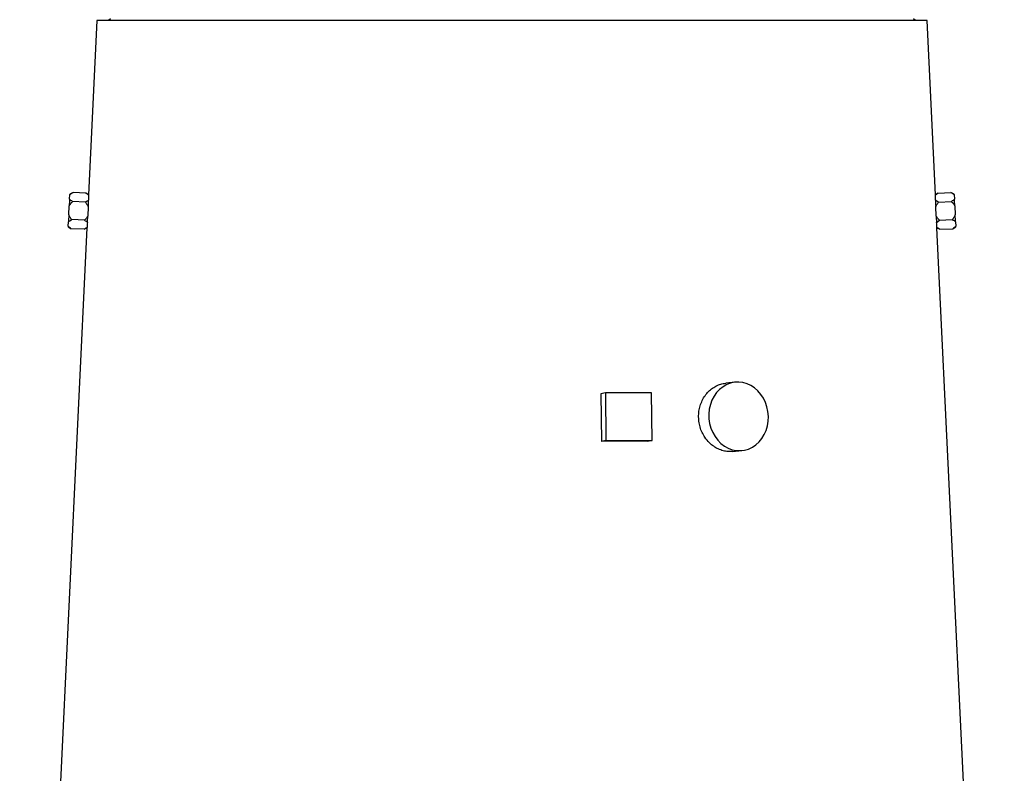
# Model space of a CAD drawing. Extents: x 144 to 740, y 48 to 1928.
# Tile 7 of 9: x 184 to 700, y 1046 to 1441. Entities that reach past the tile are written whole.
import ezdxf

# ---------------------------------------------------------------- set-up
doc = ezdxf.new("R2010")
doc.units = 0
doc.layers.get('0').update_dxf_attribs({"linetype": 'CONTINUOUS'})

msp = doc.modelspace()

# ---------------------------------------------------------------- linework, layer by layer
at = {"color": 7, "linetype": 'CONTINUOUS'}
for p, q in [((224.41, 1440.85), (220.01, 1349.48)), ((659.43, 1440.85), (224.41, 1440.85)), ((231.42, 1441.85), (230.42, 1440.85)), ((653.42, 1440.85), (652.42, 1441.85)), ((663.82, 1349.46), (659.43, 1440.85)), ((210.05, 1347.28), (210.16, 1349.61)), ((211.86, 1350.73), (210.17, 1349.87)), ((218.57, 1350.41), (211.86, 1350.73)), ((220.01, 1349.48), (218.57, 1350.41)), ((220.01, 1349.28), (220.01, 1349.37)), ((665.27, 1350.41), (663.81, 1349.47)), ((665.27, 1350.41), (671.98, 1350.73)), ((673.67, 1349.87), (671.98, 1350.73)), ((673.68, 1349.61), (673.79, 1347.28)), ((209.65, 1338.99), (209.87, 1343.66)), ((218.34, 1345.67), (211.63, 1345.99)), ((219.86, 1343.18), (219.64, 1338.51)), ((664.2, 1338.51), (663.98, 1343.18)), ((665.5, 1345.67), (672.21, 1345.99)), ((673.96, 1343.66), (674.19, 1338.99)), ((217.88, 1336.18), (211.17, 1336.5)), ((665.95, 1336.18), (672.66, 1336.5)), ((219.18, 1332.23), (183.91, 598.85)), ((209.35, 1332.79), (210.94, 1331.76)), ((209.36, 1333.05), (209.47, 1335.38)), ((217.65, 1331.44), (210.94, 1331.76)), ((217.65, 1331.44), (219.18, 1332.23)), ((219.19, 1332.33), (219.2, 1332.43)), ((664.43, 1334.96), (665.95, 1336.18)), ((699.93, 598.85), (664.65, 1332.23)), ((664.65, 1332.23), (666.18, 1331.44)), ((666.18, 1331.44), (672.89, 1331.76)), ((672.89, 1331.76), (674.49, 1332.79)), ((674.36, 1335.38), (674.47, 1333.05)), ((558.95, 1251.24), (553.95, 1250.76)), ((490.87, 1245.61), (488.49, 1245.22)), ((488.49, 1245.22), (488.8, 1220.25)), ((490.87, 1245.61), (491.14, 1220.63)), ((515.02, 1245.61), (490.87, 1245.61)), ((515.29, 1220.63), (515.02, 1245.61)), ((491.14, 1220.63), (488.8, 1220.25)), ((491.14, 1220.63), (515.29, 1220.63)), ((515.29, 1220.63), (512.95, 1220.25)), ((557.4, 1214.93), (562.39, 1215.41))]:
    msp.add_line(p, q, dxfattribs=at)
at = {"color": 7, "linetype": 'CONTINUOUS', "flags": 128}
for points in [[(210.05, 1347.28), (210.03, 1346.89), (210.01, 1346.47), (209.99, 1346.04), (209.97, 1345.6), (209.94, 1345.13), (209.92, 1344.65), (209.9, 1344.16), (209.87, 1343.66)], [(210.17, 1349.87), (210.17, 1349.85), (210.17, 1349.8), (210.16, 1349.72), (210.16, 1349.61)], [(673.68, 1349.61), (673.67, 1349.72), (673.67, 1349.8), (673.67, 1349.85), (673.67, 1349.87)], [(673.96, 1343.66), (673.94, 1344.16), (673.92, 1344.65), (673.89, 1345.13), (673.87, 1345.6), (673.85, 1346.04), (673.83, 1346.47), (673.81, 1346.89), (673.79, 1347.28)], [(219.87, 1343.37), (219.87, 1343.35), (219.87, 1343.32), (219.87, 1343.3), (219.87, 1343.27), (219.86, 1343.25), (219.86, 1343.23), (219.86, 1343.2), (219.86, 1343.18)], [(663.98, 1343.18), (663.97, 1343.2), (663.97, 1343.23), (663.97, 1343.25), (663.97, 1343.27), (663.97, 1343.3), (663.97, 1343.32), (663.97, 1343.35), (663.97, 1343.37)], [(209.65, 1338.99), (209.62, 1338.49), (209.6, 1338), (209.58, 1337.52), (209.56, 1337.06), (209.53, 1336.61), (209.51, 1336.18), (209.49, 1335.77), (209.47, 1335.38)], [(219.64, 1338.51), (219.64, 1338.49), (219.64, 1338.47), (219.63, 1338.45), (219.63, 1338.42), (219.63, 1338.4), (219.63, 1338.38), (219.63, 1338.36), (219.63, 1338.34)], [(664.21, 1338.34), (664.21, 1338.36), (664.21, 1338.38), (664.2, 1338.4), (664.2, 1338.42), (664.2, 1338.45), (664.2, 1338.47), (664.2, 1338.49), (664.2, 1338.51)], [(674.36, 1335.38), (674.34, 1335.77), (674.32, 1336.18), (674.3, 1336.61), (674.28, 1337.06), (674.26, 1337.52), (674.24, 1338), (674.21, 1338.49), (674.19, 1338.99)], [(209.36, 1333.05), (209.36, 1332.93), (209.35, 1332.85), (209.35, 1332.8), (209.35, 1332.79)], [(674.49, 1332.79), (674.49, 1332.8), (674.48, 1332.85), (674.48, 1332.93), (674.47, 1333.05)], [(576.26, 1233.33), (576.05, 1235.83), (575.54, 1238.28), (574.73, 1240.64), (573.66, 1242.85), (572.33, 1244.88), (570.78, 1246.69), (569.03, 1248.23), (567.11, 1249.49), (565.08, 1250.43), (562.95, 1251.03), (560.78, 1251.29), (558.61, 1251.21), (556.48, 1250.77), (554.43, 1250), (552.5, 1248.9), (550.73, 1247.49), (549.16, 1245.82), (547.8, 1243.89), (546.7, 1241.77), (545.87, 1239.48), (545.33, 1237.06), (545.09, 1234.58), (545.15, 1232.07), (545.51, 1229.59), (546.17, 1227.18), (547.11, 1224.89), (548.31, 1222.76), (549.76, 1220.84), (551.41, 1219.16), (553.25, 1217.76), (555.23, 1216.66), (557.32, 1215.88), (559.47, 1215.45), (561.65, 1215.36), (563.8, 1215.62), (565.9, 1216.23), (567.89, 1217.17), (569.75, 1218.42), (571.42, 1219.97), (572.89, 1221.77), (574.12, 1223.8), (575.09, 1226.01), (575.77, 1228.37), (576.17, 1230.82), (576.26, 1233.33)]]:
    msp.add_lwpolyline(points, dxfattribs=at)
at = {"color": 7, "linetype": 'CONTINUOUS'}
for centre, major_axis, ratio, start_param, end_param in [((442.43, 1336.07), (222.27, -16.05), 0.576237, 3.163712, 3.183494), ((441.4, 1336.07), (222.27, 16.05), 0.576237, 6.241284, 6.261065), ((442.44, 1317.04), (223.19, -16.11), 0.576237, 3.12745, 3.147172), ((441.4, 1317.04), (223.19, 16.11), 0.576237, 6.277606, 6.297328), ((441.8, 1210.64), (228.58, 2.49), 0.040663, 1.25384, 1.363265)]:
    msp.add_ellipse(centre, major_axis=major_axis, ratio=ratio, start_param=start_param, end_param=end_param, dxfattribs=at)
for points, knots in [([(211.63, 1345.99), (211.32, 1346.19), (211.02, 1346.4), (210.48, 1346.83), (210.24, 1347.05), (210.05, 1347.28)], [0, 0, 0, 0, 0.5, 0.5, 1, 1, 1, 1]), ([(210.16, 1349.61), (210.38, 1349.82), (210.64, 1350.01), (211.21, 1350.39), (211.53, 1350.57), (211.86, 1350.73)], [0, 0, 0, 0, 0.5, 0.5, 1, 1, 1, 1]), ([(218.57, 1350.41), (219.02, 1350.1), (219.55, 1349.74), (219.95, 1349.34), (220.01, 1349.28)], [0, 0, 0, 0, 0.843881, 1, 1, 1, 1]), ([(663.82, 1349.28), (664.06, 1349.5), (664.49, 1349.89), (665.03, 1350.25), (665.27, 1350.41)], [0, 0, 0, 0, 0.561525, 1, 1, 1, 1]), ([(663.82, 1349.46), (663.82, 1349.46), (663.82, 1349.53), (663.82, 1349.4), (663.82, 1349.28)], [0, 0, 0, 0, 0.112096, 1, 1, 1, 1]), ([(671.98, 1350.73), (672.31, 1350.56), (672.62, 1350.39), (673.2, 1350.01), (673.46, 1349.82), (673.68, 1349.61)], [0, 0, 0, 0, 0.5, 0.5, 1, 1, 1, 1]), ([(673.79, 1347.28), (673.59, 1347.04), (673.35, 1346.82), (672.81, 1346.4), (672.52, 1346.19), (672.21, 1345.99)], [0, 0, 0, 0, 0.5, 0.5, 1, 1, 1, 1]), ([(209.87, 1343.66), (210.1, 1344.09), (210.37, 1344.49), (210.97, 1345.27), (211.29, 1345.64), (211.63, 1345.99)], [0, 0, 0, 0, 0.5, 0.5, 1, 1, 1, 1]), ([(219.97, 1346.73), (219.75, 1346.53), (219.5, 1346.35), (218.95, 1346), (218.65, 1345.83), (218.34, 1345.67)], [0, 0, 0, 0, 0.5, 0.5, 1, 1, 1, 1]), ([(218.34, 1345.67), (218.64, 1345.29), (218.92, 1344.89), (219.44, 1344.06), (219.67, 1343.63), (219.86, 1343.18)], [0, 0, 0, 0, 0.5, 0.5, 1, 1, 1, 1]), ([(219.87, 1343.37), (219.88, 1343.68), (219.89, 1343.99), (219.91, 1344.59), (219.92, 1344.88), (219.94, 1345.44), (219.95, 1345.71), (219.96, 1346.24), (219.96, 1346.49), (219.97, 1346.73)], [0, 0, 0, 0, 0.25, 0.25, 0.5, 0.5, 0.75, 0.75, 1, 1, 1, 1]), ([(663.87, 1346.73), (663.87, 1346.49), (663.88, 1346.24), (663.89, 1345.72), (663.9, 1345.44), (663.92, 1344.59), (663.94, 1343.99), (663.97, 1343.37)], [0, 0, 0, 0, 0.25, 0.25, 0.5, 0.5, 1, 1, 1, 1]), ([(665.5, 1345.67), (665.19, 1345.83), (664.89, 1346), (664.33, 1346.35), (664.08, 1346.54), (663.87, 1346.73)], [0, 0, 0, 0, 0.5, 0.5, 1, 1, 1, 1]), ([(663.98, 1343.18), (664.16, 1343.63), (664.39, 1344.06), (664.91, 1344.89), (665.2, 1345.28), (665.5, 1345.67)], [0, 0, 0, 0, 0.5, 0.5, 1, 1, 1, 1]), ([(672.21, 1345.99), (672.55, 1345.64), (672.87, 1345.27), (673.47, 1344.49), (673.74, 1344.09), (673.96, 1343.66)], [0, 0, 0, 0, 0.5, 0.5, 1, 1, 1, 1]), ([(209.47, 1335.38), (209.97, 1335.76), (210.49, 1336.15), (211.14, 1336.49), (211.17, 1336.5)], [0, 0, 0, 0, 0.957028, 1, 1, 1, 1]), ([(211.17, 1336.5), (210.87, 1336.89), (210.59, 1337.28), (210.07, 1338.11), (209.84, 1338.54), (209.65, 1338.99)], [0, 0, 0, 0, 0.5, 0.5, 1, 1, 1, 1]), ([(219.64, 1338.51), (219.41, 1338.08), (219.14, 1337.68), (218.54, 1336.9), (218.22, 1336.53), (217.88, 1336.18)], [0, 0, 0, 0, 0.5, 0.5, 1, 1, 1, 1]), ([(219.4, 1334.96), (219.41, 1335.11), (219.48, 1335.97), (219.56, 1337.14), (219.62, 1338.19), (219.63, 1338.34)], [0, 0, 0, 0, 0.147477, 0.883823, 1, 1, 1, 1]), ([(665.95, 1336.18), (665.62, 1336.54), (665.3, 1336.9), (664.7, 1337.68), (664.43, 1338.09), (664.2, 1338.51)], [0, 0, 0, 0, 0.5, 0.5, 1, 1, 1, 1]), ([(664.21, 1338.34), (664.24, 1337.86), (664.31, 1336.62), (664.39, 1335.59), (664.43, 1334.96)], [0, 0, 0, 0, 0.387996, 1, 1, 1, 1]), ([(674.19, 1338.99), (674, 1338.54), (673.77, 1338.11), (673.25, 1337.29), (672.97, 1336.89), (672.66, 1336.5)], [0, 0, 0, 0, 0.5, 0.5, 1, 1, 1, 1]), ([(672.66, 1336.5), (672.98, 1336.34), (673.62, 1335.99), (674.11, 1335.59), (674.36, 1335.38)], [0, 0, 0, 0, 0.4867026, 1, 1, 1, 1]), ([(210.94, 1331.76), (210.64, 1331.96), (210.34, 1332.16), (209.81, 1332.59), (209.56, 1332.81), (209.36, 1333.05)], [0, 0, 0, 0, 0.5, 0.5, 1, 1, 1, 1]), ([(219.2, 1332.43), (218.91, 1332.21), (218.45, 1331.86), (217.87, 1331.55), (217.65, 1331.44)], [0, 0, 0, 0, 0.621912, 1, 1, 1, 1]), ([(217.88, 1336.18), (218.16, 1336), (218.74, 1335.61), (219.18, 1335.18), (219.4, 1334.96)], [0, 0, 0, 0, 0.485009, 1, 1, 1, 1]), ([(664.63, 1332.43), (664.64, 1332.34), (664.65, 1332.21), (664.65, 1332.28), (664.65, 1332.3)], [0, 0, 0, 0, 0.626939, 1, 1, 1, 1]), ([(666.18, 1331.44), (665.75, 1331.68), (665.18, 1331.99), (664.74, 1332.35), (664.63, 1332.43)], [0, 0, 0, 0, 0.765587, 1, 1, 1, 1]), ([(674.47, 1333.05), (674.28, 1332.82), (674.04, 1332.59), (673.5, 1332.17), (673.2, 1331.96), (672.89, 1331.76)], [0, 0, 0, 0, 0.5, 0.5, 1, 1, 1, 1]), ([(543.01, 1222.37), (542.5, 1223.22), (541.47, 1224.92), (540.43, 1227.76), (539.81, 1230.74), (539.65, 1233.78), (539.96, 1236.79), (540.72, 1239.68), (541.91, 1242.39), (543.48, 1244.83), (545.4, 1246.92), (547.61, 1248.64), (550.03, 1249.86), (552.18, 1250.58), (553.5, 1250.67), (553.95, 1250.7)], [0, 0, 0, 0, 0.079908, 0.159815, 0.239731, 0.319646, 0.399413, 0.479181, 0.558984, 0.638789, 0.718817, 0.798844, 0.878935, 0.959025, 1, 1, 1, 1]), ([(557.39, 1214.96), (556.66, 1214.91), (555.06, 1214.8), (552.56, 1215.26), (549.99, 1216.17), (547.58, 1217.57), (545.14, 1219.55), (543.78, 1221.35), (543.01, 1222.37)], [0, 0, 0, 0, 0.137325, 0.300059, 0.462794, 0.625613, 0.788435, 1, 1, 1, 1])]:
    msp.add_open_spline(points, degree=3, knots=knots, dxfattribs=at)

doc.saveas('drawing.dxf')
